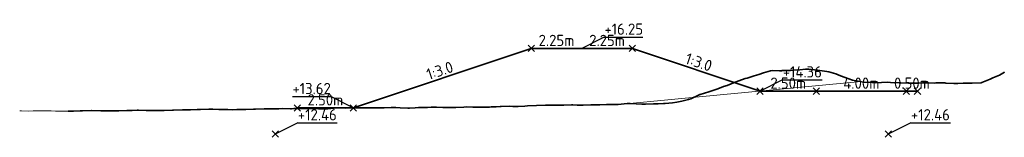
# Model space of a CAD drawing. Header units: metres. Extents: x 202146 to 211382, y 396791 to 397727.
# Tile 13 of 19: x 211078.04 to 211121.84, y 397160.6 to 397165.81. Entities that reach past the tile are written whole.
import ezdxf

# ---------------------------------------------------------------- set-up
doc = ezdxf.new("R2010")
doc.units = ezdxf.units.M
for name, color, linetype, lineweight in [('B-WA-GW-MAAIVELD-G', 8, 'Continuous', 18), ('N-WA-GW-AFWERKEN_INZAAIEN-G', 60, 'Continuous', 35), ('N-WA-GW-GROND-G', 22, 'Continuous', 35), ('N-WA-GW-MAAIVELD-G', 90, 'Continuous', 35), ('N-WA-GW-WATERBODEM-G', 122, 'Continuous', 35), ('X-XX-AL-DETAIL_1-S', 253, 'Continuous', 18), ('X-XX-AL-T25', 7, 'Continuous', 25)]:
    doc.layers.add(name, color=color, linetype=linetype, lineweight=lineweight)
doc.layers.add('C3D-SECTION', color=7, linetype='Continuous')
doc.styles.add('NLCS-ISO', font='NLCS-ISO.ttf')

# ---------------------------------------------------------------- blocks, each defined once
blk = doc.blocks.new('*U130')
at = {"layer": 'B-WA-GW-MAAIVELD-G', "color": 8, "linetype": 'Continuous', "lineweight": 18}
for p, q in [((211121.617, 397163.356), (211121.845, 397163.486)), ((211108.881, 397162.446), (211115.465, 397163.071)), ((211115.465, 397163.071), (211115.561, 397163.051)), ((211115.561, 397163.051), (211115.599, 397163.049)), ((211115.599, 397163.049), (211115.965, 397163.022)), ((211115.965, 397163.022), (211116.119, 397163.021)), ((211116.119, 397163.021), (211116.369, 397163.035)), ((211116.369, 397163.035), (211116.64, 397163.043)), ((211116.64, 397163.043), (211116.773, 397163.033)), ((211116.773, 397163.033), (211117.16, 397163.013)), ((211117.16, 397163.013), (211117.176, 397163.012)), ((211117.176, 397163.012), (211117.231, 397163.011)), ((211117.231, 397163.011), (211117.58, 397163.004)), ((211117.58, 397163.004), (211117.681, 397163)), ((211117.681, 397163), (211117.984, 397163)), ((211117.984, 397163), (211118.201, 397163.019)), ((211118.201, 397163.019), (211118.387, 397163.019)), ((211118.387, 397163.019), (211118.722, 397163.006)), ((211118.722, 397163.006), (211118.791, 397163.01)), ((211118.791, 397163.01), (211119.031, 397163.008)), ((211119.031, 397163.008), (211119.195, 397163.009)), ((211119.195, 397163.009), (211119.242, 397163.007)), ((211119.242, 397163.007), (211119.599, 397162.988)), ((211120.002, 397162.994), (211120.283, 397163.006)), ((211120.283, 397163.006), (211120.793, 397163.014)), ((211120.793, 397163.014), (211120.804, 397163.014)), ((211120.804, 397163.014), (211120.81, 397163.017)), ((211120.81, 397163.017), (211120.83, 397163.025)), ((211120.83, 397163.025), (211121.213, 397163.179)), ((211121.213, 397163.179), (211121.324, 397163.231)), ((211121.324, 397163.231), (211121.617, 397163.356)), ((211119.599, 397162.988), (211119.763, 397162.989)), ((211119.763, 397162.989), (211120.002, 397162.994)), ((211105.018, 397162.088), (211106.874, 397162.26)), ((211106.874, 397162.26), (211108.881, 397162.446)), ((211078.043, 397161.773), (211078.123, 397161.77)), ((211078.123, 397161.77), (211078.419, 397161.758)), ((211078.419, 397161.758), (211078.644, 397161.773)), ((211078.644, 397161.773), (211078.823, 397161.779)), ((211078.823, 397161.779), (211079.164, 397161.779)), ((211079.164, 397161.779), (211079.226, 397161.78)), ((211079.226, 397161.78), (211079.441, 397161.77)), ((211079.441, 397161.77), (211079.63, 397161.763)), ((211079.63, 397161.763), (211079.685, 397161.759)), ((211079.685, 397161.759), (211080.034, 397161.759)), ((211080.034, 397161.759), (211080.205, 397161.76)), ((211080.205, 397161.76), (211080.438, 397161.765)), ((211080.438, 397161.765), (211080.726, 397161.77)), ((211080.726, 397161.77), (211080.841, 397161.771)), ((211080.841, 397161.771), (211081.241, 397161.784)), ((211081.241, 397161.784), (211081.245, 397161.784)), ((211081.245, 397161.784), (211081.246, 397161.784)), ((211081.246, 397161.784), (211081.649, 397161.775)), ((211081.649, 397161.775), (211081.767, 397161.776)), ((211081.767, 397161.776), (211082.052, 397161.779)), ((211082.052, 397161.779), (211082.287, 397161.777)), ((211082.287, 397161.777), (211082.456, 397161.774)), ((211082.456, 397161.774), (211082.808, 397161.781)), ((211082.808, 397161.781), (211082.86, 397161.781)), ((211082.86, 397161.781), (211083.04, 397161.79)), ((211083.04, 397161.79), (211083.264, 397161.799)), ((211083.264, 397161.799), (211083.328, 397161.798)), ((211083.328, 397161.798), (211083.667, 397161.788)), ((211083.667, 397161.788), (211083.849, 397161.795)), ((211083.849, 397161.795), (211084.071, 397161.794)), ((211084.071, 397161.794), (211084.369, 397161.79)), ((211084.369, 397161.79), (211084.475, 397161.793)), ((211084.475, 397161.793), (211084.84, 397161.801)), ((211084.84, 397161.801), (211084.879, 397161.802)), ((211084.879, 397161.802), (211084.89, 397161.802)), ((211084.89, 397161.802), (211085.282, 397161.815)), ((211085.282, 397161.815), (211085.41, 397161.817)), ((211085.41, 397161.817), (211085.686, 397161.829)), ((211085.686, 397161.829), (211085.931, 397161.826)), ((211085.931, 397161.826), (211086.09, 397161.826)), ((211086.09, 397161.826), (211086.451, 397161.849)), ((211086.451, 397161.849), (211086.493, 397161.849)), ((211086.493, 397161.849), (211086.639, 397161.846)), ((211086.639, 397161.846), (211086.897, 397161.837)), ((211086.897, 397161.837), (211086.972, 397161.839)), ((211086.972, 397161.839), (211087.301, 397161.834)), ((211087.301, 397161.834), (211087.492, 397161.825)), ((211087.492, 397161.825), (211087.705, 397161.835)), ((211087.705, 397161.835), (211088.013, 397161.839)), ((211088.013, 397161.839), (211088.439, 397161.845)), ((211088.439, 397161.845), (211088.533, 397161.847)), ((211088.533, 397161.847), (211088.916, 397161.865)), ((211088.916, 397161.865), (211089.054, 397161.861)), ((211089.054, 397161.861), (211089.319, 397161.856)), ((211089.319, 397161.856), (211089.574, 397161.869)), ((211089.574, 397161.869), (211089.723, 397161.872)), ((211089.723, 397161.872), (211090.095, 397161.867)), ((211090.095, 397161.867), (211090.127, 397161.867)), ((211090.127, 397161.867), (211090.238, 397161.871)), ((211090.238, 397161.871), (211090.531, 397161.883)), ((211090.531, 397161.883), (211090.615, 397161.881)), ((211090.615, 397161.881), (211090.934, 397161.879)), ((211090.934, 397161.879), (211091.136, 397161.879)), ((211091.136, 397161.879), (211091.338, 397161.861)), ((211091.338, 397161.861), (211091.656, 397161.852)), ((211091.656, 397161.852), (211091.742, 397161.861)), ((211091.742, 397161.861), (211092.038, 397161.888)), ((211092.038, 397161.888), (211092.177, 397161.9)), ((211092.177, 397161.9), (211092.233, 397161.902)), ((211092.233, 397161.902), (211092.697, 397161.899)), ((211092.697, 397161.899), (211092.965, 397161.901)), ((211092.965, 397161.901), (211093.218, 397161.907)), ((211093.218, 397161.907), (211093.698, 397161.907)), ((211093.698, 397161.907), (211093.738, 397161.908)), ((211093.738, 397161.908), (211093.837, 397161.908)), ((211093.837, 397161.908), (211094.164, 397161.912)), ((211094.164, 397161.912), (211094.259, 397161.912)), ((211094.259, 397161.912), (211094.568, 397161.918)), ((211094.568, 397161.918), (211094.779, 397161.916)), ((211094.779, 397161.916), (211094.972, 397161.91)), ((211094.972, 397161.91), (211095.3, 397161.896)), ((211095.3, 397161.896), (211095.375, 397161.895)), ((211095.375, 397161.895), (211095.637, 397161.91)), ((211095.637, 397161.91), (211095.779, 397161.918)), ((211095.779, 397161.918), (211095.82, 397161.918)), ((211095.82, 397161.918), (211096.183, 397161.926)), ((211096.183, 397161.926), (211096.341, 397161.934)), ((211096.341, 397161.934), (211096.586, 397161.929)), ((211096.586, 397161.929), (211096.861, 397161.921)), ((211096.861, 397161.921), (211096.99, 397161.922)), ((211096.99, 397161.922), (211097.382, 397161.923)), ((211097.382, 397161.923), (211097.394, 397161.923)), ((211097.394, 397161.923), (211097.436, 397161.924)), ((211097.436, 397161.924), (211097.798, 397161.936)), ((211097.798, 397161.936), (211097.902, 397161.946)), ((211097.902, 397161.946), (211098.201, 397161.942)), ((211098.201, 397161.942), (211098.423, 397161.93)), ((211098.423, 397161.93), (211098.605, 397161.941)), ((211098.605, 397161.941), (211098.943, 397161.943)), ((211098.943, 397161.943), (211099.236, 397161.954)), ((211099.236, 397161.954), (211099.464, 397161.965)), ((211099.464, 397161.965), (211099.816, 397161.973)), ((211099.816, 397161.973), (211099.984, 397161.972)), ((211099.984, 397161.972), (211100.22, 397161.967)), ((211100.22, 397161.967), (211100.505, 397161.984)), ((211100.505, 397161.984), (211100.624, 397161.995)), ((211100.624, 397161.995), (211101.025, 397162.017)), ((211101.025, 397162.017), (211101.027, 397162.017)), ((211101.027, 397162.017), (211101.035, 397162.017)), ((211101.035, 397162.017), (211101.431, 397162.02)), ((211101.431, 397162.02), (211101.546, 397162.021)), ((211101.546, 397162.021), (211101.835, 397162.023)), ((211101.835, 397162.023), (211102.066, 397162.03)), ((211102.066, 397162.03), (211102.239, 397162.031)), ((211102.239, 397162.031), (211102.587, 397162.032)), ((211102.587, 397162.032), (211102.642, 397162.033)), ((211102.642, 397162.033), (211102.835, 397162.03)), ((211102.835, 397162.03), (211103.043, 397162.026)), ((211103.043, 397162.026), (211103.046, 397162.026)), ((211103.046, 397162.026), (211103.107, 397162.027)), ((211103.107, 397162.027), (211103.45, 397162.032)), ((211103.45, 397162.032), (211103.628, 397162.036)), ((211103.628, 397162.036), (211103.853, 397162.038)), ((211103.853, 397162.038), (211104.148, 397162.047)), ((211104.148, 397162.047), (211104.257, 397162.053)), ((211104.257, 397162.053), (211104.634, 397162.053)), ((211104.634, 397162.053), (211104.661, 397162.054)), ((211104.661, 397162.054), (211104.669, 397162.054)), ((211104.669, 397162.054), (211104.98, 397162.084)), ((211104.98, 397162.084), (211105.018, 397162.088))]:
    blk.add_line(p, q, dxfattribs=at)
blk = doc.blocks.new('*U131')
at = {"layer": 'B-WA-GW-MAAIVELD-G', "color": 8, "linetype": 'Continuous', "lineweight": 18}
for p, q in [((211110.914, 397163.389), (211111.12, 397163.455)), ((211111.12, 397163.455), (211111.435, 397163.548)), ((211111.435, 397163.548), (211111.524, 397163.557)), ((211111.524, 397163.557), (211111.833, 397163.553)), ((211111.833, 397163.553), (211111.928, 397163.552)), ((211111.928, 397163.552), (211111.955, 397163.554)), ((211111.955, 397163.554), (211112.332, 397163.567)), ((211112.332, 397163.567), (211112.476, 397163.579)), ((211112.476, 397163.579), (211112.735, 397163.608)), ((211112.735, 397163.608), (211112.996, 397163.623)), ((211112.996, 397163.623), (211113.139, 397163.62)), ((211113.139, 397163.62), (211113.517, 397163.582)), ((211113.517, 397163.582), (211113.543, 397163.579)), ((211113.543, 397163.579), (211113.632, 397163.565)), ((211113.632, 397163.565), (211113.946, 397163.518)), ((211113.946, 397163.518), (211114.037, 397163.504)), ((211114.037, 397163.504), (211114.35, 397163.415)), ((211121.617, 397163.356), (211121.845, 397163.486)), ((211109.506, 397162.9), (211109.873, 397163.049)), ((211109.873, 397163.049), (211109.909, 397163.063)), ((211109.909, 397163.063), (211110.033, 397163.106)), ((211110.033, 397163.106), (211110.313, 397163.2)), ((211110.313, 397163.2), (211110.394, 397163.227)), ((211110.394, 397163.227), (211110.717, 397163.329)), ((211110.717, 397163.329), (211110.914, 397163.389)), ((211114.35, 397163.415), (211114.558, 397163.332)), ((211114.558, 397163.332), (211114.754, 397163.244)), ((211114.754, 397163.244), (211115.078, 397163.14)), ((211115.078, 397163.14), (211115.158, 397163.125)), ((211115.158, 397163.125), (211115.432, 397163.077)), ((211115.432, 397163.077), (211115.561, 397163.051)), ((211115.561, 397163.051), (211115.599, 397163.049)), ((211115.599, 397163.049), (211115.965, 397163.022)), ((211115.965, 397163.022), (211116.119, 397163.021)), ((211116.119, 397163.021), (211116.369, 397163.035)), ((211116.369, 397163.035), (211116.64, 397163.043)), ((211116.64, 397163.043), (211116.773, 397163.033)), ((211116.773, 397163.033), (211117.16, 397163.013)), ((211117.16, 397163.013), (211117.176, 397163.012)), ((211117.176, 397163.012), (211117.231, 397163.011)), ((211117.231, 397163.011), (211117.58, 397163.004)), ((211117.58, 397163.004), (211117.681, 397163)), ((211117.681, 397163), (211117.984, 397163)), ((211117.984, 397163), (211118.201, 397163.019)), ((211118.201, 397163.019), (211118.387, 397163.019)), ((211118.387, 397163.019), (211118.722, 397163.006)), ((211118.722, 397163.006), (211118.791, 397163.01)), ((211118.791, 397163.01), (211119.031, 397163.008)), ((211119.031, 397163.008), (211119.195, 397163.009)), ((211119.195, 397163.009), (211119.242, 397163.007)), ((211119.242, 397163.007), (211119.599, 397162.988)), ((211120.002, 397162.994), (211120.283, 397163.006)), ((211120.283, 397163.006), (211120.793, 397163.014)), ((211120.793, 397163.014), (211120.804, 397163.014)), ((211120.804, 397163.014), (211120.81, 397163.017)), ((211120.81, 397163.017), (211120.83, 397163.025)), ((211120.83, 397163.025), (211121.213, 397163.179)), ((211121.213, 397163.179), (211121.324, 397163.231)), ((211121.324, 397163.231), (211121.617, 397163.356)), ((211108.312, 397162.496), (211108.698, 397162.609)), ((211108.698, 397162.609), (211108.832, 397162.659)), ((211108.832, 397162.659), (211109.102, 397162.754)), ((211109.102, 397162.754), (211109.353, 397162.851)), ((211109.353, 397162.851), (211109.506, 397162.9)), ((211119.599, 397162.988), (211119.763, 397162.989)), ((211119.763, 397162.989), (211120.002, 397162.994)), ((211106.751, 397162.103), (211107.083, 397162.133)), ((211107.083, 397162.133), (211107.271, 397162.158)), ((211107.271, 397162.158), (211107.487, 397162.208)), ((211107.487, 397162.208), (211107.791, 397162.274)), ((211107.791, 397162.274), (211107.891, 397162.301)), ((211107.891, 397162.301), (211108.234, 397162.463)), ((211108.234, 397162.463), (211108.294, 397162.491)), ((211108.294, 397162.491), (211108.312, 397162.496)), ((211078.043, 397161.773), (211078.123, 397161.77)), ((211078.123, 397161.77), (211078.419, 397161.758)), ((211078.419, 397161.758), (211078.644, 397161.773)), ((211078.644, 397161.773), (211078.823, 397161.779)), ((211078.823, 397161.779), (211079.164, 397161.779)), ((211079.164, 397161.779), (211079.226, 397161.78)), ((211079.226, 397161.78), (211079.441, 397161.77)), ((211079.441, 397161.77), (211079.63, 397161.763)), ((211079.63, 397161.763), (211079.685, 397161.759)), ((211079.685, 397161.759), (211080.034, 397161.759)), ((211080.034, 397161.759), (211080.205, 397161.76)), ((211080.205, 397161.76), (211080.438, 397161.765)), ((211080.438, 397161.765), (211080.726, 397161.77)), ((211080.726, 397161.77), (211080.841, 397161.771)), ((211080.841, 397161.771), (211081.241, 397161.784)), ((211081.241, 397161.784), (211081.245, 397161.784)), ((211081.245, 397161.784), (211081.246, 397161.784)), ((211081.246, 397161.784), (211081.649, 397161.775)), ((211081.649, 397161.775), (211081.767, 397161.776)), ((211081.767, 397161.776), (211082.052, 397161.779)), ((211082.052, 397161.779), (211082.287, 397161.777)), ((211082.287, 397161.777), (211082.456, 397161.774)), ((211082.456, 397161.774), (211082.808, 397161.781)), ((211082.808, 397161.781), (211082.86, 397161.781)), ((211082.86, 397161.781), (211083.04, 397161.79)), ((211083.04, 397161.79), (211083.264, 397161.799)), ((211083.264, 397161.799), (211083.328, 397161.798)), ((211083.328, 397161.798), (211083.667, 397161.788)), ((211083.667, 397161.788), (211083.849, 397161.795)), ((211083.849, 397161.795), (211084.071, 397161.794)), ((211084.071, 397161.794), (211084.369, 397161.79)), ((211084.369, 397161.79), (211084.475, 397161.793)), ((211084.475, 397161.793), (211084.84, 397161.801)), ((211084.84, 397161.801), (211084.879, 397161.802)), ((211084.879, 397161.802), (211084.89, 397161.802)), ((211084.89, 397161.802), (211085.282, 397161.815)), ((211085.282, 397161.815), (211085.41, 397161.817)), ((211085.41, 397161.817), (211085.686, 397161.829)), ((211085.686, 397161.829), (211085.931, 397161.826)), ((211085.931, 397161.826), (211086.09, 397161.826)), ((211086.09, 397161.826), (211086.451, 397161.849)), ((211086.451, 397161.849), (211086.493, 397161.849)), ((211086.493, 397161.849), (211086.639, 397161.846)), ((211086.639, 397161.846), (211086.897, 397161.837)), ((211086.897, 397161.837), (211086.972, 397161.839)), ((211086.972, 397161.839), (211087.301, 397161.834)), ((211087.301, 397161.834), (211087.492, 397161.825)), ((211087.492, 397161.825), (211087.705, 397161.835)), ((211087.705, 397161.835), (211088.013, 397161.839)), ((211088.013, 397161.839), (211088.439, 397161.845)), ((211088.439, 397161.845), (211088.533, 397161.847)), ((211088.533, 397161.847), (211088.916, 397161.865)), ((211088.916, 397161.865), (211089.054, 397161.861)), ((211089.054, 397161.861), (211089.319, 397161.856)), ((211089.319, 397161.856), (211089.574, 397161.869)), ((211089.574, 397161.869), (211089.723, 397161.872)), ((211089.723, 397161.872), (211090.095, 397161.867)), ((211090.095, 397161.867), (211090.127, 397161.867)), ((211090.127, 397161.867), (211090.238, 397161.871)), ((211090.238, 397161.871), (211090.531, 397161.883)), ((211090.531, 397161.883), (211090.615, 397161.881)), ((211090.615, 397161.881), (211090.934, 397161.879)), ((211090.934, 397161.879), (211091.136, 397161.879)), ((211091.136, 397161.879), (211091.338, 397161.861)), ((211091.338, 397161.861), (211091.656, 397161.852)), ((211091.656, 397161.852), (211091.742, 397161.861)), ((211091.742, 397161.861), (211092.038, 397161.888)), ((211092.038, 397161.888), (211092.177, 397161.9)), ((211092.177, 397161.9), (211092.233, 397161.902)), ((211092.233, 397161.902), (211092.697, 397161.899)), ((211092.697, 397161.899), (211092.965, 397161.901)), ((211092.965, 397161.901), (211093.218, 397161.907)), ((211093.218, 397161.907), (211093.698, 397161.907)), ((211093.698, 397161.907), (211093.738, 397161.908)), ((211093.738, 397161.908), (211093.837, 397161.908)), ((211093.837, 397161.908), (211094.164, 397161.912)), ((211094.164, 397161.912), (211094.259, 397161.912)), ((211094.259, 397161.912), (211094.568, 397161.918)), ((211094.568, 397161.918), (211094.779, 397161.916)), ((211094.779, 397161.916), (211094.972, 397161.91)), ((211094.972, 397161.91), (211095.3, 397161.896)), ((211095.3, 397161.896), (211095.375, 397161.895)), ((211095.375, 397161.895), (211095.637, 397161.91)), ((211095.637, 397161.91), (211095.779, 397161.918)), ((211095.779, 397161.918), (211095.82, 397161.918)), ((211095.82, 397161.918), (211096.183, 397161.926)), ((211096.183, 397161.926), (211096.341, 397161.934)), ((211096.341, 397161.934), (211096.586, 397161.929)), ((211096.586, 397161.929), (211096.861, 397161.921)), ((211096.861, 397161.921), (211096.99, 397161.922)), ((211096.99, 397161.922), (211097.382, 397161.923)), ((211097.382, 397161.923), (211097.394, 397161.923)), ((211097.394, 397161.923), (211097.436, 397161.924)), ((211097.436, 397161.924), (211097.798, 397161.936)), ((211097.798, 397161.936), (211097.902, 397161.946)), ((211097.902, 397161.946), (211098.201, 397161.942)), ((211098.201, 397161.942), (211098.423, 397161.93)), ((211098.423, 397161.93), (211098.605, 397161.941)), ((211098.605, 397161.941), (211098.943, 397161.943)), ((211098.943, 397161.943), (211099.236, 397161.954)), ((211099.236, 397161.954), (211099.464, 397161.965)), ((211099.464, 397161.965), (211099.816, 397161.973)), ((211099.816, 397161.973), (211099.984, 397161.972)), ((211099.984, 397161.972), (211100.22, 397161.967)), ((211100.22, 397161.967), (211100.505, 397161.984)), ((211100.505, 397161.984), (211100.624, 397161.995)), ((211100.624, 397161.995), (211101.025, 397162.017)), ((211101.025, 397162.017), (211101.027, 397162.017)), ((211101.027, 397162.017), (211101.035, 397162.017)), ((211101.035, 397162.017), (211101.431, 397162.02)), ((211101.431, 397162.02), (211101.546, 397162.021)), ((211101.546, 397162.021), (211101.835, 397162.023)), ((211101.835, 397162.023), (211102.066, 397162.03)), ((211102.066, 397162.03), (211102.239, 397162.031)), ((211102.239, 397162.031), (211102.587, 397162.032)), ((211102.587, 397162.032), (211102.642, 397162.033)), ((211102.642, 397162.033), (211102.835, 397162.03)), ((211102.835, 397162.03), (211103.043, 397162.026)), ((211103.043, 397162.026), (211103.046, 397162.026)), ((211103.046, 397162.026), (211103.107, 397162.027)), ((211103.107, 397162.027), (211103.45, 397162.032)), ((211103.45, 397162.032), (211103.628, 397162.036)), ((211103.628, 397162.036), (211103.853, 397162.038)), ((211103.853, 397162.038), (211104.148, 397162.047)), ((211104.148, 397162.047), (211104.257, 397162.053)), ((211104.257, 397162.053), (211104.634, 397162.053)), ((211104.634, 397162.053), (211104.661, 397162.054)), ((211104.661, 397162.054), (211104.669, 397162.054)), ((211104.669, 397162.054), (211105.065, 397162.093)), ((211105.065, 397162.093), (211105.189, 397162.098)), ((211105.189, 397162.098), (211105.468, 397162.083)), ((211105.468, 397162.083), (211105.71, 397162.069)), ((211105.71, 397162.069), (211105.872, 397162.07)), ((211105.872, 397162.07), (211106.23, 397162.078)), ((211106.23, 397162.078), (211106.276, 397162.08)), ((211106.276, 397162.08), (211106.434, 397162.087)), ((211106.434, 397162.087), (211106.679, 397162.101)), ((211106.679, 397162.101), (211106.751, 397162.103))]:
    blk.add_line(p, q, dxfattribs=at)
blk = doc.blocks.new('*U135')
at = {"layer": 'N-WA-GW-MAAIVELD-G', "color": 90, "linetype": 'Continuous', "lineweight": 35}
for p, q in [((211110.914, 397163.389), (211111.12, 397163.455)), ((211111.12, 397163.455), (211111.435, 397163.548)), ((211111.435, 397163.548), (211111.524, 397163.557)), ((211111.524, 397163.557), (211111.833, 397163.553)), ((211111.833, 397163.553), (211111.928, 397163.552)), ((211111.928, 397163.552), (211111.955, 397163.554)), ((211111.955, 397163.554), (211112.332, 397163.567)), ((211112.332, 397163.567), (211112.476, 397163.579)), ((211112.476, 397163.579), (211112.738, 397163.597)), ((211112.738, 397163.597), (211112.996, 397163.623)), ((211112.996, 397163.623), (211113.139, 397163.62)), ((211113.139, 397163.62), (211113.517, 397163.582)), ((211113.517, 397163.582), (211113.543, 397163.579)), ((211113.543, 397163.579), (211113.632, 397163.565)), ((211113.632, 397163.565), (211113.946, 397163.518)), ((211113.946, 397163.518), (211114.037, 397163.504)), ((211114.037, 397163.504), (211114.35, 397163.415)), ((211121.617, 397163.356), (211121.845, 397163.486)), ((211109.506, 397162.9), (211109.873, 397163.049)), ((211109.873, 397163.049), (211109.909, 397163.063)), ((211109.909, 397163.063), (211110.033, 397163.106)), ((211110.033, 397163.106), (211110.313, 397163.2)), ((211110.313, 397163.2), (211110.394, 397163.227)), ((211110.394, 397163.227), (211110.717, 397163.329)), ((211110.717, 397163.329), (211110.914, 397163.389)), ((211114.35, 397163.415), (211114.558, 397163.332)), ((211114.558, 397163.332), (211114.754, 397163.244)), ((211114.754, 397163.244), (211115.078, 397163.14)), ((211115.078, 397163.14), (211115.158, 397163.125)), ((211115.158, 397163.125), (211115.432, 397163.077)), ((211115.432, 397163.077), (211115.561, 397163.051)), ((211115.561, 397163.051), (211115.599, 397163.049)), ((211115.599, 397163.049), (211115.965, 397163.022)), ((211115.965, 397163.022), (211116.119, 397163.021)), ((211116.119, 397163.021), (211116.369, 397163.035)), ((211116.369, 397163.035), (211116.64, 397163.043)), ((211116.64, 397163.043), (211116.773, 397163.033)), ((211116.773, 397163.033), (211117.16, 397163.013)), ((211117.16, 397163.013), (211117.176, 397163.012)), ((211117.176, 397163.012), (211117.231, 397163.011)), ((211117.231, 397163.011), (211117.58, 397163.004)), ((211117.58, 397163.004), (211117.681, 397163)), ((211117.681, 397163), (211117.984, 397163)), ((211117.984, 397163), (211118.201, 397163.019)), ((211118.201, 397163.019), (211118.387, 397163.019)), ((211118.387, 397163.019), (211118.722, 397163.006)), ((211118.722, 397163.006), (211118.791, 397163.01)), ((211118.791, 397163.01), (211119.031, 397163.008)), ((211119.031, 397163.008), (211119.195, 397163.009)), ((211119.195, 397163.009), (211119.242, 397163.007)), ((211119.242, 397163.007), (211119.599, 397162.988)), ((211120.002, 397162.994), (211120.283, 397163.006)), ((211120.283, 397163.006), (211120.406, 397163.007)), ((211120.406, 397163.007), (211120.804, 397163.014)), ((211120.804, 397163.014), (211120.81, 397163.017)), ((211120.81, 397163.017), (211120.83, 397163.025)), ((211120.83, 397163.025), (211121.213, 397163.179)), ((211121.213, 397163.179), (211121.324, 397163.231)), ((211121.324, 397163.231), (211121.617, 397163.356)), ((211108.312, 397162.496), (211108.698, 397162.609)), ((211108.698, 397162.609), (211108.832, 397162.659)), ((211108.832, 397162.659), (211109.102, 397162.754)), ((211109.102, 397162.754), (211109.353, 397162.851)), ((211109.353, 397162.851), (211109.506, 397162.9)), ((211119.599, 397162.988), (211119.763, 397162.989)), ((211119.763, 397162.989), (211120.002, 397162.994)), ((211106.751, 397162.103), (211107.083, 397162.133)), ((211107.083, 397162.133), (211107.271, 397162.158)), ((211107.271, 397162.158), (211107.487, 397162.208)), ((211107.487, 397162.208), (211107.791, 397162.274)), ((211107.791, 397162.274), (211107.891, 397162.301)), ((211107.891, 397162.301), (211108.234, 397162.463)), ((211108.234, 397162.463), (211108.294, 397162.491)), ((211108.294, 397162.491), (211108.312, 397162.496)), ((211080.205, 397161.76), (211080.438, 397161.765)), ((211080.438, 397161.765), (211080.726, 397161.77)), ((211080.726, 397161.77), (211080.841, 397161.771)), ((211080.841, 397161.771), (211081.241, 397161.784)), ((211081.241, 397161.784), (211081.245, 397161.784)), ((211081.245, 397161.784), (211081.246, 397161.784)), ((211081.246, 397161.784), (211081.649, 397161.775)), ((211081.649, 397161.775), (211081.767, 397161.776)), ((211081.767, 397161.776), (211082.052, 397161.779)), ((211082.052, 397161.779), (211082.287, 397161.777)), ((211082.287, 397161.777), (211082.456, 397161.774)), ((211082.456, 397161.774), (211082.808, 397161.781)), ((211082.808, 397161.781), (211082.86, 397161.781)), ((211082.86, 397161.781), (211083.04, 397161.79)), ((211083.04, 397161.79), (211083.264, 397161.799)), ((211083.264, 397161.799), (211083.328, 397161.798)), ((211083.328, 397161.798), (211083.667, 397161.788)), ((211083.667, 397161.788), (211083.849, 397161.795)), ((211083.849, 397161.795), (211084.071, 397161.794)), ((211084.071, 397161.794), (211084.369, 397161.79)), ((211084.369, 397161.79), (211084.475, 397161.793)), ((211084.475, 397161.793), (211084.84, 397161.801)), ((211084.84, 397161.801), (211084.879, 397161.802)), ((211084.879, 397161.802), (211084.89, 397161.802)), ((211084.89, 397161.802), (211085.282, 397161.815)), ((211085.282, 397161.815), (211085.41, 397161.817)), ((211085.41, 397161.817), (211085.642, 397161.818)), ((211085.642, 397161.818), (211085.931, 397161.826)), ((211085.931, 397161.826), (211086.09, 397161.826)), ((211086.09, 397161.826), (211086.451, 397161.849)), ((211086.451, 397161.849), (211086.493, 397161.849)), ((211086.493, 397161.849), (211086.639, 397161.846)), ((211086.639, 397161.846), (211086.897, 397161.837)), ((211086.897, 397161.837), (211086.972, 397161.839)), ((211086.972, 397161.839), (211087.301, 397161.834)), ((211087.301, 397161.834), (211087.492, 397161.825)), ((211087.492, 397161.825), (211087.705, 397161.835)), ((211087.705, 397161.835), (211088.013, 397161.839)), ((211088.013, 397161.839), (211088.108, 397161.839)), ((211088.108, 397161.839), (211088.439, 397161.845)), ((211088.439, 397161.845), (211088.512, 397161.847)), ((211088.512, 397161.847), (211088.533, 397161.847)), ((211088.533, 397161.847), (211088.916, 397161.865)), ((211088.916, 397161.865), (211089.054, 397161.861)), ((211089.054, 397161.861), (211089.319, 397161.856)), ((211089.319, 397161.856), (211089.574, 397161.869)), ((211089.574, 397161.869), (211089.723, 397161.872)), ((211089.723, 397161.872), (211090.095, 397161.867)), ((211090.095, 397161.867), (211090.127, 397161.867)), ((211090.127, 397161.867), (211090.238, 397161.871)), ((211090.238, 397161.871), (211090.531, 397161.883)), ((211090.531, 397161.883), (211090.615, 397161.881)), ((211090.615, 397161.881), (211090.934, 397161.879)), ((211090.934, 397161.879), (211091.136, 397161.879)), ((211091.136, 397161.879), (211091.338, 397161.861)), ((211091.338, 397161.861), (211091.656, 397161.852)), ((211091.656, 397161.852), (211091.742, 397161.861)), ((211091.742, 397161.861), (211092.038, 397161.888)), ((211092.038, 397161.888), (211092.146, 397161.9)), ((211092.146, 397161.9), (211092.177, 397161.9)), ((211092.177, 397161.9), (211092.549, 397161.892)), ((211092.549, 397161.892), (211092.697, 397161.899)), ((211092.697, 397161.899), (211092.953, 397161.906)), ((211092.953, 397161.906), (211093.218, 397161.907)), ((211093.218, 397161.907), (211093.357, 397161.91)), ((211093.357, 397161.91), (211093.738, 397161.908)), ((211093.738, 397161.908), (211093.76, 397161.908)), ((211093.76, 397161.908), (211093.837, 397161.908)), ((211093.837, 397161.908), (211094.164, 397161.912)), ((211094.164, 397161.912), (211094.259, 397161.912)), ((211094.259, 397161.912), (211094.568, 397161.918)), ((211094.568, 397161.918), (211094.779, 397161.916)), ((211094.779, 397161.916), (211094.972, 397161.91)), ((211094.972, 397161.91), (211095.3, 397161.896)), ((211095.3, 397161.896), (211095.375, 397161.895)), ((211095.375, 397161.895), (211095.637, 397161.91)), ((211095.637, 397161.91), (211095.779, 397161.918)), ((211095.779, 397161.918), (211095.82, 397161.918)), ((211095.82, 397161.918), (211096.183, 397161.926)), ((211096.183, 397161.926), (211096.341, 397161.934)), ((211096.341, 397161.934), (211096.586, 397161.929)), ((211096.586, 397161.929), (211096.861, 397161.921)), ((211096.861, 397161.921), (211096.99, 397161.922)), ((211096.99, 397161.922), (211097.382, 397161.923)), ((211097.382, 397161.923), (211097.394, 397161.923)), ((211097.394, 397161.923), (211097.436, 397161.924)), ((211097.436, 397161.924), (211097.798, 397161.936)), ((211097.798, 397161.936), (211097.902, 397161.946)), ((211097.902, 397161.946), (211098.201, 397161.942)), ((211098.201, 397161.942), (211098.423, 397161.93)), ((211098.423, 397161.93), (211098.605, 397161.941)), ((211098.605, 397161.941), (211098.943, 397161.943)), ((211098.943, 397161.943), (211099.009, 397161.944)), ((211099.009, 397161.944), (211099.236, 397161.954)), ((211099.236, 397161.954), (211099.413, 397161.963)), ((211099.413, 397161.963), (211099.464, 397161.965)), ((211099.464, 397161.965), (211099.816, 397161.973)), ((211099.816, 397161.973), (211099.984, 397161.972)), ((211099.984, 397161.972), (211100.22, 397161.967)), ((211100.22, 397161.967), (211100.505, 397161.984)), ((211100.505, 397161.984), (211100.624, 397161.995)), ((211100.624, 397161.995), (211101.025, 397162.017)), ((211101.025, 397162.017), (211101.027, 397162.017)), ((211101.027, 397162.017), (211101.035, 397162.017)), ((211101.035, 397162.017), (211101.431, 397162.02)), ((211101.431, 397162.02), (211101.546, 397162.021)), ((211101.546, 397162.021), (211101.835, 397162.023)), ((211101.835, 397162.023), (211102.066, 397162.03)), ((211102.066, 397162.03), (211102.239, 397162.031)), ((211102.239, 397162.031), (211102.587, 397162.032)), ((211102.587, 397162.032), (211102.642, 397162.033)), ((211102.642, 397162.033), (211102.835, 397162.03)), ((211102.835, 397162.03), (211103.043, 397162.026)), ((211103.043, 397162.026), (211103.046, 397162.026)), ((211103.046, 397162.026), (211103.107, 397162.027)), ((211103.107, 397162.027), (211103.45, 397162.032)), ((211103.45, 397162.032), (211103.628, 397162.036)), ((211103.628, 397162.036), (211103.853, 397162.038)), ((211103.853, 397162.038), (211104.148, 397162.047)), ((211104.148, 397162.047), (211104.257, 397162.053)), ((211104.257, 397162.053), (211104.634, 397162.053)), ((211104.634, 397162.053), (211104.661, 397162.054)), ((211104.661, 397162.054), (211104.669, 397162.054)), ((211104.669, 397162.054), (211105.065, 397162.093)), ((211105.065, 397162.093), (211105.189, 397162.098)), ((211105.189, 397162.098), (211105.468, 397162.083)), ((211105.468, 397162.083), (211105.71, 397162.069)), ((211105.71, 397162.069), (211105.872, 397162.07)), ((211105.872, 397162.07), (211106.23, 397162.078)), ((211106.23, 397162.078), (211106.276, 397162.08)), ((211106.276, 397162.08), (211106.434, 397162.087)), ((211106.434, 397162.087), (211106.679, 397162.101)), ((211106.679, 397162.101), (211106.751, 397162.103))]:
    blk.add_line(p, q, dxfattribs=at)
blk = doc.blocks.new('*U137')
at = {"layer": 'B-WA-GW-MAAIVELD-G', "color": 8, "linetype": 'Continuous', "lineweight": 18}
for p, q in [((211121.617, 397163.356), (211121.845, 397163.486)), ((211108.881, 397162.446), (211115.465, 397163.071)), ((211115.465, 397163.071), (211115.561, 397163.051)), ((211115.561, 397163.051), (211115.575, 397163.05)), ((211115.575, 397163.05), (211115.599, 397163.049)), ((211115.599, 397163.049), (211115.965, 397163.022)), ((211115.965, 397163.022), (211116.119, 397163.021)), ((211116.119, 397163.021), (211116.369, 397163.035)), ((211116.369, 397163.035), (211116.64, 397163.043)), ((211116.64, 397163.043), (211116.773, 397163.033)), ((211116.773, 397163.033), (211117.16, 397163.013)), ((211117.16, 397163.013), (211117.176, 397163.012)), ((211117.176, 397163.012), (211117.231, 397163.011)), ((211117.231, 397163.011), (211117.58, 397163.004)), ((211117.58, 397163.004), (211117.681, 397163)), ((211117.681, 397163), (211117.984, 397163)), ((211117.984, 397163), (211118.201, 397163.019)), ((211118.201, 397163.019), (211118.387, 397163.019)), ((211118.387, 397163.019), (211118.722, 397163.006)), ((211118.722, 397163.006), (211118.791, 397163.01)), ((211118.791, 397163.01), (211119.031, 397163.008)), ((211119.031, 397163.008), (211119.195, 397163.009)), ((211119.195, 397163.009), (211119.242, 397163.007)), ((211119.242, 397163.007), (211119.599, 397162.988)), ((211120.002, 397162.994), (211120.283, 397163.006)), ((211120.283, 397163.006), (211120.406, 397163.007)), ((211120.406, 397163.007), (211120.804, 397163.014)), ((211120.804, 397163.014), (211120.81, 397163.017)), ((211120.81, 397163.017), (211120.83, 397163.025)), ((211120.83, 397163.025), (211121.213, 397163.179)), ((211121.213, 397163.179), (211121.324, 397163.231)), ((211121.324, 397163.231), (211121.617, 397163.356)), ((211119.599, 397162.988), (211119.763, 397162.989)), ((211119.763, 397162.989), (211120.002, 397162.994)), ((211105.018, 397162.088), (211106.874, 397162.26)), ((211106.874, 397162.26), (211108.881, 397162.446)), ((211080.205, 397161.76), (211080.438, 397161.765)), ((211080.438, 397161.765), (211080.726, 397161.77)), ((211080.726, 397161.77), (211080.841, 397161.771)), ((211080.841, 397161.771), (211081.241, 397161.784)), ((211081.241, 397161.784), (211081.245, 397161.784)), ((211081.245, 397161.784), (211081.246, 397161.784)), ((211081.246, 397161.784), (211081.649, 397161.775)), ((211081.649, 397161.775), (211081.767, 397161.776)), ((211081.767, 397161.776), (211082.052, 397161.779)), ((211082.052, 397161.779), (211082.287, 397161.777)), ((211082.287, 397161.777), (211082.456, 397161.774)), ((211082.456, 397161.774), (211082.808, 397161.781)), ((211082.808, 397161.781), (211082.86, 397161.781)), ((211082.86, 397161.781), (211083.04, 397161.79)), ((211083.04, 397161.79), (211083.264, 397161.799)), ((211083.264, 397161.799), (211083.328, 397161.798)), ((211083.328, 397161.798), (211083.667, 397161.788)), ((211083.667, 397161.788), (211083.849, 397161.795)), ((211083.849, 397161.795), (211084.071, 397161.794)), ((211084.071, 397161.794), (211084.369, 397161.79)), ((211084.369, 397161.79), (211084.475, 397161.793)), ((211084.475, 397161.793), (211084.84, 397161.801)), ((211084.84, 397161.801), (211084.879, 397161.802)), ((211084.879, 397161.802), (211084.89, 397161.802)), ((211084.89, 397161.802), (211085.282, 397161.815)), ((211085.282, 397161.815), (211085.41, 397161.817)), ((211085.41, 397161.817), (211085.642, 397161.818)), ((211085.642, 397161.818), (211085.931, 397161.826)), ((211085.931, 397161.826), (211086.09, 397161.826)), ((211086.09, 397161.826), (211086.451, 397161.849)), ((211086.451, 397161.849), (211086.493, 397161.849)), ((211086.493, 397161.849), (211086.639, 397161.846)), ((211086.639, 397161.846), (211086.897, 397161.837)), ((211086.897, 397161.837), (211086.972, 397161.839)), ((211086.972, 397161.839), (211087.301, 397161.834)), ((211087.301, 397161.834), (211087.492, 397161.825)), ((211087.492, 397161.825), (211087.705, 397161.835)), ((211087.705, 397161.835), (211088.013, 397161.839)), ((211088.013, 397161.839), (211088.108, 397161.839)), ((211088.108, 397161.839), (211088.439, 397161.845)), ((211088.439, 397161.845), (211088.512, 397161.847)), ((211088.512, 397161.847), (211088.533, 397161.847)), ((211088.533, 397161.847), (211088.916, 397161.865)), ((211088.916, 397161.865), (211089.054, 397161.861)), ((211089.054, 397161.861), (211089.319, 397161.856)), ((211089.319, 397161.856), (211089.574, 397161.869)), ((211089.574, 397161.869), (211089.723, 397161.872)), ((211089.723, 397161.872), (211090.095, 397161.867)), ((211090.095, 397161.867), (211090.127, 397161.867)), ((211090.127, 397161.867), (211090.238, 397161.871)), ((211090.238, 397161.871), (211090.531, 397161.883)), ((211090.531, 397161.883), (211090.615, 397161.881)), ((211090.615, 397161.881), (211090.934, 397161.879)), ((211090.934, 397161.879), (211091.136, 397161.879)), ((211091.136, 397161.879), (211091.338, 397161.861)), ((211091.338, 397161.861), (211091.656, 397161.852)), ((211091.656, 397161.852), (211091.742, 397161.861)), ((211091.742, 397161.861), (211092.038, 397161.888)), ((211092.038, 397161.888), (211092.146, 397161.9)), ((211092.146, 397161.9), (211092.177, 397161.9)), ((211092.177, 397161.9), (211092.549, 397161.892)), ((211092.549, 397161.892), (211092.697, 397161.899)), ((211092.697, 397161.899), (211092.953, 397161.906)), ((211092.953, 397161.906), (211093.218, 397161.907)), ((211093.218, 397161.907), (211093.357, 397161.91)), ((211093.357, 397161.91), (211093.738, 397161.908)), ((211093.738, 397161.908), (211093.76, 397161.908)), ((211093.76, 397161.908), (211093.837, 397161.908)), ((211093.837, 397161.908), (211094.164, 397161.912)), ((211094.164, 397161.912), (211094.259, 397161.912)), ((211094.259, 397161.912), (211094.568, 397161.918)), ((211094.568, 397161.918), (211094.779, 397161.916)), ((211094.779, 397161.916), (211094.972, 397161.91)), ((211094.972, 397161.91), (211095.3, 397161.896)), ((211095.3, 397161.896), (211095.375, 397161.895)), ((211095.375, 397161.895), (211095.637, 397161.91)), ((211095.637, 397161.91), (211095.779, 397161.918)), ((211095.779, 397161.918), (211095.82, 397161.918)), ((211095.82, 397161.918), (211096.183, 397161.926)), ((211096.183, 397161.926), (211096.341, 397161.934)), ((211096.341, 397161.934), (211096.586, 397161.929)), ((211096.586, 397161.929), (211096.861, 397161.921)), ((211096.861, 397161.921), (211096.99, 397161.922)), ((211096.99, 397161.922), (211097.382, 397161.923)), ((211097.382, 397161.923), (211097.394, 397161.923)), ((211097.394, 397161.923), (211097.436, 397161.924)), ((211097.436, 397161.924), (211097.798, 397161.936)), ((211097.798, 397161.936), (211097.902, 397161.946)), ((211097.902, 397161.946), (211098.201, 397161.942)), ((211098.201, 397161.942), (211098.423, 397161.93)), ((211098.423, 397161.93), (211098.605, 397161.941)), ((211098.605, 397161.941), (211098.943, 397161.943)), ((211098.943, 397161.943), (211099.009, 397161.944)), ((211099.009, 397161.944), (211099.236, 397161.954)), ((211099.236, 397161.954), (211099.413, 397161.963)), ((211099.413, 397161.963), (211099.464, 397161.965)), ((211099.464, 397161.965), (211099.816, 397161.973)), ((211099.816, 397161.973), (211099.984, 397161.972)), ((211099.984, 397161.972), (211100.22, 397161.967)), ((211100.22, 397161.967), (211100.505, 397161.984)), ((211100.505, 397161.984), (211100.624, 397161.995)), ((211100.624, 397161.995), (211101.025, 397162.017)), ((211101.025, 397162.017), (211101.027, 397162.017)), ((211101.027, 397162.017), (211101.035, 397162.017)), ((211101.035, 397162.017), (211101.431, 397162.02)), ((211101.431, 397162.02), (211101.546, 397162.021)), ((211101.546, 397162.021), (211101.835, 397162.023)), ((211101.835, 397162.023), (211102.066, 397162.03)), ((211102.066, 397162.03), (211102.239, 397162.031)), ((211102.239, 397162.031), (211102.587, 397162.032)), ((211102.587, 397162.032), (211102.642, 397162.033)), ((211102.642, 397162.033), (211102.835, 397162.03)), ((211102.835, 397162.03), (211103.043, 397162.026)), ((211103.043, 397162.026), (211103.046, 397162.026)), ((211103.046, 397162.026), (211103.107, 397162.027)), ((211103.107, 397162.027), (211103.45, 397162.032)), ((211103.45, 397162.032), (211103.628, 397162.036)), ((211103.628, 397162.036), (211103.853, 397162.038)), ((211103.853, 397162.038), (211104.148, 397162.047)), ((211104.148, 397162.047), (211104.257, 397162.053)), ((211104.257, 397162.053), (211104.634, 397162.053)), ((211104.634, 397162.053), (211104.661, 397162.054)), ((211104.661, 397162.054), (211104.669, 397162.054)), ((211104.669, 397162.054), (211104.98, 397162.084)), ((211104.98, 397162.084), (211105.018, 397162.088))]:
    blk.add_line(p, q, dxfattribs=at)
blk = doc.blocks.new('*U158')
at = {"layer": 'N-WA-GW-AFWERKEN_INZAAIEN-G', "color": 60, "linetype": 'Continuous', "lineweight": 35}
for p, q in [((211100.793, 397164.539), (211092.89, 397161.905)), ((211103.043, 397164.539), (211100.793, 397164.539)), ((211103.043, 397164.539), (211105.293, 397164.539)), ((211105.293, 397164.539), (211110.976, 397162.645))]:
    blk.add_line(p, q, dxfattribs=at)
at = {"layer": 'N-WA-GW-GROND-G', "color": 22, "linetype": 'Continuous', "lineweight": 35}
for p, q in [((211110.976, 397162.645), (211113.476, 397162.645)), ((211117.476, 397162.645), (211117.976, 397162.645)), ((211092.89, 397161.905), (211090.39, 397161.905))]:
    blk.add_line(p, q, dxfattribs=at)
at = {"layer": 'N-WA-GW-WATERBODEM-G', "color": 122, "linetype": 'Continuous', "lineweight": 35}
blk.add_line((211113.476, 397162.645), (211117.476, 397162.645), dxfattribs=at)
at = {"layer": 'X-XX-AL-DETAIL_1-S', "color": 253, "linetype": 'Continuous', "lineweight": 18}
for p, q in [((211100.652, 397164.398), (211100.935, 397164.681)), ((211100.652, 397164.681), (211100.935, 397164.398)), ((211105.152, 397164.398), (211105.435, 397164.681)), ((211105.152, 397164.681), (211105.435, 397164.398)), ((211110.835, 397162.503), (211111.118, 397162.786)), ((211110.835, 397162.786), (211111.118, 397162.503)), ((211113.335, 397162.503), (211113.618, 397162.786)), ((211113.335, 397162.786), (211113.618, 397162.503)), ((211117.335, 397162.503), (211117.618, 397162.786)), ((211117.335, 397162.786), (211117.618, 397162.503)), ((211117.835, 397162.503), (211118.118, 397162.786)), ((211117.835, 397162.786), (211118.118, 397162.503)), ((211090.248, 397161.763), (211090.531, 397162.046)), ((211090.248, 397162.046), (211090.531, 397161.763)), ((211092.748, 397161.763), (211093.031, 397162.046)), ((211092.748, 397162.046), (211093.031, 397161.763)), ((211089.268, 397160.603), (211089.551, 397160.886)), ((211089.268, 397160.886), (211089.551, 397160.603)), ((211116.536, 397160.603), (211116.819, 397160.886)), ((211116.536, 397160.886), (211116.819, 397160.603))]:
    blk.add_line(p, q, dxfattribs=at)
at = {"layer": 'X-XX-AL-T25', "color": 7, "linetype": 'Continuous', "lineweight": 25}
for p, q in [((211104.043, 397165.039), (211103.043, 397164.539)), ((211104.043, 397165.039), (211105.755, 397165.039)), ((211111.976, 397163.145), (211110.976, 397162.645)), ((211111.976, 397163.145), (211113.738, 397163.145)), ((211090.178, 397162.405), (211091.89, 397162.405)), ((211091.89, 397162.405), (211092.89, 397161.905)), ((211090.409, 397161.244), (211089.409, 397160.744)), ((211090.409, 397161.244), (211092.171, 397161.244)), ((211117.678, 397161.244), (211116.678, 397160.744)), ((211117.678, 397161.244), (211119.44, 397161.244))]:
    blk.add_line(p, q, dxfattribs=at)
at = {"layer": 'X-XX-AL-T25', "color": 7, "linetype": 'Continuous', "lineweight": 25, "char_height": 0.5, "style": 'NLCS-ISO'}
for s, insert, attachment_point in [('+16.25', (211104.049, 397165.145), 7), ('+14.36', (211111.982, 397163.251), 7), ('+13.62', (211091.884, 397162.511), 9), ('+12.46', (211090.415, 397161.35), 7), ('+12.46', (211117.684, 397161.35), 7)]:
    blk.add_mtext(s, dxfattribs=dict(at, insert=insert, attachment_point=attachment_point))
at = {"layer": 'X-XX-AL-T25', "color": 7, "linetype": 'Continuous', "lineweight": 25, "char_height": 0.5, "attachment_point": 8, "style": 'NLCS-ISO'}
for s, insert, rotation in [('2.25m', (211101.918, 397164.645), 360), ('2.25m', (211104.168, 397164.645), 0), ('1:3.0', (211108.168, 397163.693), 341.5651), ('1:3.0', (211096.808, 397163.322), 18.4349), ('2.50m', (211112.226, 397162.751), 0), ('4.00m', (211115.476, 397162.751), 0), ('0.50m', (211117.726, 397162.751), 0), ('2.50m', (211091.64, 397162.011), 360)]:
    blk.add_mtext(s, dxfattribs=dict(at, insert=insert, rotation=rotation))
blk = doc.blocks.new('*U163')
at = {"layer": 'B-WA-GW-MAAIVELD-G', "color": 8, "linetype": 'Continuous', "lineweight": 18}
for p, q in [((211097.072, 397163.299), (211100.793, 397164.539)), ((211100.793, 397164.539), (211101.856, 397164.539)), ((211101.856, 397164.539), (211103.043, 397164.539)), ((211103.043, 397164.539), (211104.106, 397164.539)), ((211104.106, 397164.539), (211105.293, 397164.539)), ((211105.293, 397164.539), (211107.948, 397163.654)), ((211107.948, 397163.654), (211110.956, 397162.652)), ((211092.848, 397161.891), (211097.072, 397163.299)), ((211110.956, 397162.652), (211112.137, 397162.652)), ((211112.137, 397162.652), (211113.456, 397162.652)), ((211113.456, 397162.652), (211115.345, 397162.652)), ((211115.345, 397162.652), (211117.456, 397162.652)), ((211117.456, 397162.652), (211117.692, 397162.652)), ((211117.692, 397162.652), (211117.956, 397162.652)), ((211090.284, 397161.869), (211090.324, 397161.883)), ((211090.324, 397161.883), (211090.344, 397161.889)), ((211090.344, 397161.889), (211090.348, 397161.891)), ((211090.348, 397161.891), (211091.668, 397161.891)), ((211091.668, 397161.891), (211092.848, 397161.891))]:
    blk.add_line(p, q, dxfattribs=at)

msp = doc.modelspace()

# ---------------------------------------------------------------- block references
at = {"layer": 'C3D-SECTION', "color": 7, "linetype": 'Continuous', "lineweight": -3}
for name in ['*U158', '*U130', '*U131', '*U135', '*U137', '*U163']:
    msp.add_blockref(name, (0, 0), dxfattribs=at)

doc.saveas('drawing.dxf')
